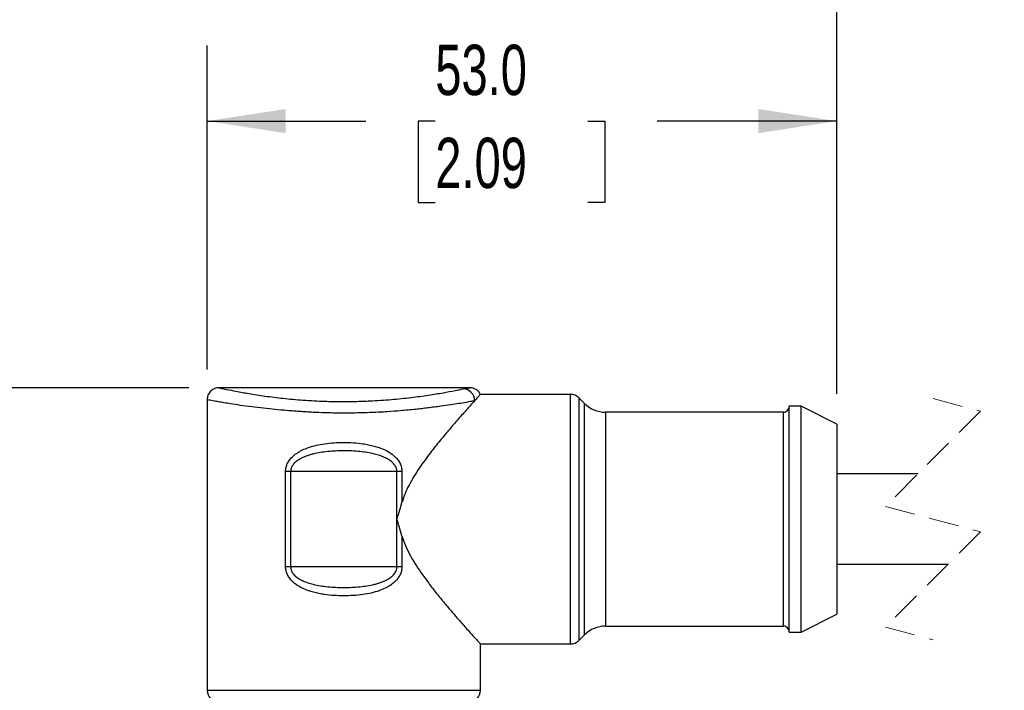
# Model space of a CAD drawing. Header units: millimetres. Extents: x 13 to 546, y 13 to 419.
# Tile 5 of 20: x 89 to 172, y 285 to 341. Entities that reach past the tile are written whole.
import ezdxf

# ---------------------------------------------------------------- set-up
doc = ezdxf.new("R2010")
doc.units = ezdxf.units.MM
doc.header["$LTSCALE"] = 2
doc.linetypes.add('SLD-Dashed', pattern=[1.905, 1.27, -0.635])
doc.linetypes.add('SLD-Solid', pattern=[0])
doc.layers.add('DIMENSIONS', color=140, linetype='SLD-Solid', lineweight=25)
doc.styles.add('SLDTEXTSTYLE0', font='TXT', dxfattribs={"width": 0.7})
doc.dimstyles.new('SLDDIMSTYLE2', dxfattribs={"dimtxt": 4.316016, "dimasz": 6.604, "dimexe": 0, "dimexo": 0.0625, "dimgap": 1.079004, "dimtad": 0, "dimtih": 1, "dimtoh": 1, "dimdec": 1, "dimrnd": 1e-09, "dimzin": 12, "dimdsep": 46, "dimtxsty": 'SLDTEXTSTYLE0', "dimsah": 1, "dimcen": 0.09, "dimadec": 0, "dimazin": 3, "dimtfac": 1, "dimtdec": 1, "dimtofl": 0, "dimtmove": 0, "dimatfit": 3, "dimfxl": 0, "dimfrac": 2, "dimtolj": 1, "dimtzin": 12, "dimarcsym": 0})
doc.dimstyles.new('SLDDIMSTYLE3', dxfattribs={"dimtxt": 4.316016, "dimasz": 6.604, "dimexe": 0, "dimexo": 0.0625, "dimgap": 1.079004, "dimtad": 0, "dimtih": 1, "dimtoh": 1, "dimdec": 1, "dimrnd": 1e-09, "dimzin": 12, "dimdsep": 46, "dimtxsty": 'SLDTEXTSTYLE0', "dimsah": 1, "dimcen": 0.09, "dimadec": 0, "dimazin": 3, "dimtfac": 1, "dimtdec": 1, "dimtmove": 0, "dimatfit": 0, "dimfxl": 0, "dimfrac": 2, "dimtolj": 1, "dimtzin": 12, "dimarcsym": 0})
doc.dimstyles.new('SLDDIMSTYLE4', dxfattribs={"dimtxt": 4.316016, "dimasz": 6.604, "dimexe": 0, "dimexo": 0.0625, "dimgap": 1.079004, "dimtad": 0, "dimtih": 1, "dimtoh": 1, "dimdec": 1, "dimrnd": 1e-09, "dimzin": 4, "dimdsep": 46, "dimtxsty": 'SLDTEXTSTYLE0', "dimsah": 1, "dimcen": 0.09, "dimadec": 0, "dimazin": 1, "dimtfac": 1, "dimtdec": 1, "dimtofl": 0, "dimtmove": 0, "dimatfit": 3, "dimfxl": 0, "dimfrac": 2, "dimtolj": 1, "dimtzin": 12, "dimarcsym": 0})

# ---------------------------------------------------------------- blocks, each defined once
blk = doc.blocks.new('_D_2')
at = {"layer": 'DIMENSIONS'}
for p, q in [((67.108, 310.046), (67.108, 322.746)), ((103.244, 310.046), (60.758, 310.046)), ((60.695, 290.697), (59.246, 290.697)), ((59.246, 290.697), (59.246, 283.837)), ((73.521, 290.697), (74.97, 290.697)), ((74.97, 290.697), (74.97, 283.837)), ((59.246, 283.837), (60.695, 283.837)), ((74.97, 283.837), (73.521, 283.837)), ((107.449, 269.689), (60.758, 269.689)), ((67.108, 269.689), (67.108, 256.989))]:
    blk.add_line(p, q, dxfattribs=at)
for points in [[(67.108, 310.046), (68.124, 316.65), (66.092, 316.65)], [(67.108, 269.689), (66.092, 263.085), (68.124, 263.085)]]:
    blk.add_solid(points, dxfattribs=at)
at = {"layer": 'DIMENSIONS', "char_height": 4.2333, "attachment_point": 1, "style": 'SLDTEXTSTYLE0'}
for s, insert in [('40.4', (60.695, 297.12)), ('1.59', (60.695, 289.295))]:
    blk.add_mtext(s, dxfattribs=dict(at, insert=insert))
blk = doc.blocks.new('_D_3')
at = {"layer": 'DIMENSIONS'}
for p, q in [((104.784, 311.585), (104.784, 338.831)), ((157.784, 309.529), (157.784, 338.831)), ((104.784, 332.481), (118.141, 332.481)), ((123.988, 332.481), (122.539, 332.481)), ((122.539, 332.481), (122.539, 325.622)), ((136.814, 332.481), (138.263, 332.481)), ((138.263, 332.481), (138.263, 325.622)), ((157.784, 332.481), (142.662, 332.481)), ((122.539, 325.622), (123.988, 325.622)), ((138.263, 325.622), (136.814, 325.622))]:
    blk.add_line(p, q, dxfattribs=at)
for points in [[(104.784, 332.481), (111.388, 331.465), (111.388, 333.497)], [(157.784, 332.481), (151.18, 333.497), (151.18, 331.465)]]:
    blk.add_solid(points, dxfattribs=at)
at = {"layer": 'DIMENSIONS', "char_height": 4.2333, "attachment_point": 1, "style": 'SLDTEXTSTYLE0'}
for s, insert in [('53.0', (123.988, 338.904)), ('2.09', (123.988, 331.079))]:
    blk.add_mtext(s, dxfattribs=dict(at, insert=insert))
blk = doc.blocks.new('_D_5')
at = {"layer": 'DIMENSIONS'}
for p, q in [((157.784, 309.529), (157.784, 364.576)), ((186.927, 309.529), (186.927, 364.576)), ((173.049, 355.403), (175.871, 361.048)), ((175.871, 361.048), (177.283, 358.226)), ((157.784, 358.226), (145.14, 358.226)), ((157.784, 358.226), (171.638, 358.226)), ((171.638, 358.226), (173.049, 355.403)), ((177.283, 358.226), (186.927, 358.226))]:
    blk.add_line(p, q, dxfattribs=at)
for points in [[(157.784, 358.226), (164.388, 357.21), (164.388, 359.242)], [(186.927, 358.226), (180.323, 359.242), (180.323, 357.21)]]:
    blk.add_solid(points, dxfattribs=at)
at = {"layer": 'DIMENSIONS', "char_height": 4.2333, "attachment_point": 1, "style": 'SLDTEXTSTYLE0'}
for s, insert in [('0.3M', (126.633, 363.683)), ('[0.9FT]', (123.086, 356.823))]:
    blk.add_mtext(s, dxfattribs=dict(at, insert=insert))

msp = doc.modelspace()

# ---------------------------------------------------------------- linework, layer by layer
for p, q in [((126.898, 310.046), (105.734, 310.046)), ((135.37, 309.489), (127.777, 309.489)), ((135.37, 288.489), (135.37, 309.489)), ((136.552, 308.721), (136.077, 309.196)), ((136.077, 309.196), (136.077, 288.782)), ((104.784, 309.045), (104.784, 284.589)), ((136.552, 289.257), (136.552, 308.721)), ((154.784, 308.489), (153.784, 308.489)), ((153.784, 289.489), (153.784, 308.489)), ((157.784, 306.989), (154.784, 308.489)), ((154.784, 289.489), (154.784, 308.489)), ((153.284, 307.989), (138.32, 307.989)), ((138.32, 307.989), (138.32, 289.989)), ((153.284, 289.989), (153.284, 307.989)), ((157.784, 306.989), (157.784, 290.989)), ((111.386, 294.989), (111.386, 302.989)), ((111.812, 302.989), (111.386, 302.989)), ((120.756, 302.989), (111.812, 302.989)), ((111.812, 302.989), (111.812, 294.989)), ((121.182, 302.989), (120.756, 302.989)), ((120.756, 298.989), (120.756, 302.989)), ((121.182, 302.989), (121.182, 300.4)), ((164.605, 302.789), (157.784, 302.789)), ((120.756, 294.989), (120.756, 298.989)), ((121.182, 297.578), (121.182, 294.989)), ((157.784, 295.189), (167.155, 295.189)), ((111.812, 294.989), (111.386, 294.989)), ((120.756, 294.989), (111.812, 294.989)), ((121.182, 294.989), (120.756, 294.989)), ((154.784, 289.489), (157.784, 290.989)), ((136.077, 288.782), (136.552, 289.257)), ((138.32, 289.989), (153.284, 289.989)), ((153.784, 289.489), (154.784, 289.489)), ((127.769, 288.489), (135.37, 288.489)), ((127.784, 284.589), (127.784, 288.505)), ((104.784, 284.589), (127.784, 284.589))]:
    msp.add_line(p, q)
at = {"color": 7, "linetype": 'SLD-Dashed', "lineweight": 18}
for p, q in [((165.88, 309.139), (169.88, 308.064)), ((169.88, 308.064), (161.88, 300.064)), ((161.88, 300.064), (169.88, 297.914)), ((169.88, 297.914), (161.88, 289.914)), ((161.88, 289.914), (165.88, 288.839))]:
    msp.add_line(p, q, dxfattribs=at)
for centre, radius, start, end in [((126.297, 308.952), 0.999, 0.02303, 87.60328), ((135.37, 308.489), 1, 45.00012, 89.99972), ((138.32, 310.489), 2.5, 225.00014, 269.99979), ((153.284, 308.489), 0.5, 269.99994, 0.00006), ((138.32, 287.489), 2.5, 90.00006, 134.99997), ((153.284, 289.489), 0.5, 0.00003, 90.00009), ((135.37, 289.489), 1, 270.00023, 314.99989), ((105.784, 284.589), 1, 179.99968, 270), ((126.784, 284.589), 1, 269.99994, 359.99995)]:
    msp.add_arc(centre, radius, start, end)
for points, knots in [([(105.8, 310.046), (105.672, 310.034), (105.475, 310.016), (105.238, 309.891), (105.074, 309.761), (104.942, 309.598), (104.816, 309.361), (104.797, 309.164), (104.784, 309.036)], [0, 0, 0, 0, 0.238906, 0.367865, 0.499707, 0.63159, 0.760681, 1, 1, 1, 1]), ([(105.784, 310.046), (105.792, 310.044), (105.826, 310.036), (105.9, 310.019), (106.026, 309.99), (106.201, 309.952), (106.596, 309.869), (107.298, 309.733), (108.379, 309.542), (109.705, 309.333), (111.228, 309.141), (112.915, 308.992), (114.512, 308.91), (115.966, 308.88), (117.224, 308.89), (118.668, 308.939), (120.245, 309.041), (121.889, 309.21), (123.347, 309.407), (124.581, 309.61), (125.555, 309.789), (126.11, 309.904), (126.339, 309.951)], [0, 0, 0, 0, 0.00121, 0.004928, 0.011127, 0.019801, 0.030942, 0.069536, 0.123406, 0.189855, 0.263976, 0.345725, 0.435152, 0.49552, 0.556246, 0.617388, 0.704714, 0.785138, 0.856634, 0.917878, 0.966232, 1, 1, 1, 1]), ([(126.339, 309.951), (126.407, 309.964), (126.53, 309.989), (126.728, 310.022), (126.781, 310.031), (126.901, 310.048), (126.887, 310.046), (126.887, 310.046)], [0, 0, 0, 0, 0.390558, 0.702526, 0.924, 0.998962, 1, 1, 1, 1]), ([(127.784, 309.489), (127.737, 309.567), (127.642, 309.727), (127.421, 309.906), (127.164, 310.024), (126.978, 310.039), (126.888, 310.046)], [0, 0, 0, 0, 0.245112, 0.500001, 0.75489, 1, 1, 1, 1]), ([(127.777, 309.482), (127.758, 309.462), (127.684, 309.384), (127.525, 309.206), (127.383, 309.049), (127.296, 308.952)], [0, 0, 0, 0, 0.1148383, 0.453619, 1, 1, 1, 1]), ([(127.296, 308.952), (127.208, 308.935), (126.977, 308.889), (126.531, 308.802), (125.951, 308.703), (125.229, 308.592), (124.553, 308.498), (123.914, 308.415), (123.379, 308.348), (122.843, 308.283), (122.074, 308.198), (121.119, 308.105), (119.9, 308.014), (118.833, 307.962), (117.862, 307.931), (117.057, 307.915), (116.319, 307.908), (115.641, 307.913), (114.854, 307.929), (113.871, 307.966), (112.687, 308.032), (111.561, 308.116), (110.502, 308.212), (109.524, 308.313), (108.539, 308.428), (107.617, 308.555), (106.832, 308.674), (106.227, 308.774), (105.766, 308.854), (105.347, 308.93), (105.025, 308.989), (104.83, 309.034), (104.786, 309.045)], [0, 0, 0, 0, 0.011961, 0.031149, 0.060107, 0.08992, 0.12797, 0.150418, 0.175296, 0.199451, 0.221846, 0.277869, 0.326435, 0.383771, 0.419364, 0.455153, 0.490442, 0.51702, 0.545041, 0.594658, 0.647317, 0.702075, 0.744289, 0.788136, 0.832276, 0.875592, 0.911429, 0.937527, 0.956698, 0.973405, 0.993999, 1, 1, 1, 1]), ([(127.296, 308.952), (127.093, 308.727), (126.626, 308.21), (125.918, 307.408), (125.149, 306.518), (124.367, 305.582), (123.509, 304.499), (122.602, 303.27), (121.897, 302.115), (121.427, 301.144), (121.264, 300.649), (121.182, 300.4)], [0, 0, 0, 0, 0.085998, 0.197462, 0.303292, 0.419506, 0.543169, 0.694819, 0.852391, 0.925828, 1, 1, 1, 1]), ([(111.386, 302.989), (111.395, 303.113), (111.414, 303.366), (111.559, 303.717), (111.764, 304.035), (112.039, 304.325), (112.39, 304.589), (112.821, 304.825), (113.574, 305.125), (114.739, 305.382), (116.283, 305.469), (117.525, 305.399), (118.37, 305.255), (118.825, 305.148), (119.289, 305.007), (119.746, 304.825), (120.177, 304.589), (120.532, 304.322), (120.812, 304.027), (121.017, 303.704), (121.155, 303.355), (121.173, 303.109), (121.182, 302.989)], [0, 0, 0, 0, 0.0308795, 0.0632174, 0.0936521, 0.1254528, 0.162648, 0.2032637, 0.248162, 0.3651857, 0.4999313, 0.6345504, 0.675427, 0.7144287, 0.7516999, 0.7966414, 0.8373165, 0.8745898, 0.9073584, 0.9385985, 0.9699764, 1, 1, 1, 1]), ([(120.756, 302.989), (120.747, 303.083), (120.73, 303.276), (120.583, 303.548), (120.399, 303.748), (120.213, 303.898), (120, 304.041), (119.701, 304.197), (119.302, 304.35), (118.616, 304.544), (117.603, 304.703), (116.506, 304.749), (115.602, 304.729), (114.941, 304.682), (114.311, 304.599), (113.789, 304.494), (113.373, 304.381), (113.06, 304.273), (112.776, 304.151), (112.489, 303.994), (112.215, 303.799), (111.986, 303.55), (111.838, 303.277), (111.821, 303.084), (111.812, 302.989)], [0, 0, 0, 0, 0.02718, 0.055679, 0.08768, 0.10555, 0.124864, 0.162136, 0.203211, 0.248576, 0.368713, 0.49988, 0.56688, 0.630931, 0.692239, 0.751103, 0.7854, 0.817329, 0.847075, 0.874871, 0.912085, 0.944146, 0.972716, 1, 1, 1, 1]), ([(120.756, 298.989), (120.838, 299.253), (120.983, 299.722), (121.121, 300.193), (121.182, 300.4)], [0, 0, 0, 0, 0.561098, 1, 1, 1, 1]), ([(121.182, 297.578), (121.104, 297.842), (120.965, 298.313), (120.82, 298.782), (120.756, 298.989)], [0, 0, 0, 0, 0.559028, 1, 1, 1, 1]), ([(121.182, 297.578), (121.274, 297.303), (121.456, 296.756), (121.978, 295.718), (122.644, 294.667), (123.418, 293.603), (124.086, 292.748), (124.747, 291.94), (125.455, 291.104), (126.189, 290.262), (126.811, 289.563), (127.361, 288.955), (127.514, 288.785), (127.822, 288.448), (127.773, 288.501), (127.769, 288.505)], [0, 0, 0, 0, 0.0767474, 0.1526474, 0.307219, 0.406009, 0.50126, 0.5947633, 0.6825647, 0.7925377, 0.8863712, 0.9435148, 0.9824691, 0.9985319, 1, 1, 1, 1]), ([(121.182, 294.989), (121.173, 294.866), (121.154, 294.612), (121.009, 294.262), (120.804, 293.943), (120.529, 293.654), (120.178, 293.39), (119.747, 293.153), (118.994, 292.854), (117.829, 292.597), (116.285, 292.509), (115.043, 292.579), (114.198, 292.724), (113.743, 292.83), (113.279, 292.971), (112.822, 293.153), (112.391, 293.39), (112.036, 293.656), (111.756, 293.951), (111.551, 294.275), (111.413, 294.623), (111.395, 294.869), (111.386, 294.989)], [0, 0, 0, 0, 0.03088, 0.063217, 0.093652, 0.125453, 0.162648, 0.203264, 0.248162, 0.365186, 0.499931, 0.634551, 0.675427, 0.714429, 0.7517, 0.796641, 0.837316, 0.87459, 0.907359, 0.938598, 0.969976, 1, 1, 1, 1]), ([(111.812, 294.989), (111.821, 294.895), (111.838, 294.702), (111.985, 294.43), (112.169, 294.23), (112.355, 294.081), (112.568, 293.938), (112.867, 293.782), (113.266, 293.629), (113.952, 293.435), (114.965, 293.275), (116.062, 293.23), (116.966, 293.249), (117.627, 293.297), (118.257, 293.379), (118.779, 293.484), (119.195, 293.598), (119.508, 293.705), (119.792, 293.828), (120.079, 293.984), (120.353, 294.179), (120.582, 294.429), (120.729, 294.701), (120.747, 294.895), (120.756, 294.989)], [0, 0, 0, 0, 0.02718, 0.055679, 0.08768, 0.10555, 0.124864, 0.162136, 0.203211, 0.248576, 0.368713, 0.49988, 0.56688, 0.630931, 0.692239, 0.751103, 0.785399, 0.817329, 0.847076, 0.874871, 0.912085, 0.944146, 0.972716, 1, 1, 1, 1])]:
    msp.add_open_spline(points, degree=3, knots=knots)

# ---------------------------------------------------------------- dimensions: what is measured, and where the dimension line sits
at = {"layer": 'DIMENSIONS'}
dim = msp.add_linear_dim(base=(186.927, 358.226), p1=(157.784, 306.989), p2=(186.927, 306.989), angle=0, text='0.3M\\P[0.9FT]', dimstyle='SLDDIMSTYLE2', dxfattribs=at)
dim.commit()
dim.dimension.update_dxf_attribs({"geometry": '_D_5', "text_midpoint": (133.63, 358.226), "dimtype": 160})
for base, p1, p2, angle, dimstyle, picture, middle in [((157.784, 332.481), (104.784, 309.045), (157.784, 306.989), 0, 'SLDDIMSTYLE4', '_D_3', (130.401, 332.481)), ((67.108, 269.689), (105.784, 310.046), (109.989, 269.689), 90, 'SLDDIMSTYLE3', '_D_2', (67.108, 290.697))]:
    dim = msp.add_linear_dim(base=base, p1=p1, p2=p2, angle=angle, dimstyle=dimstyle, dxfattribs=at)
    dim.commit()
    dim.dimension.update_dxf_attribs({"geometry": picture, "text_midpoint": middle, "dimtype": 160})

doc.saveas('drawing.dxf')
